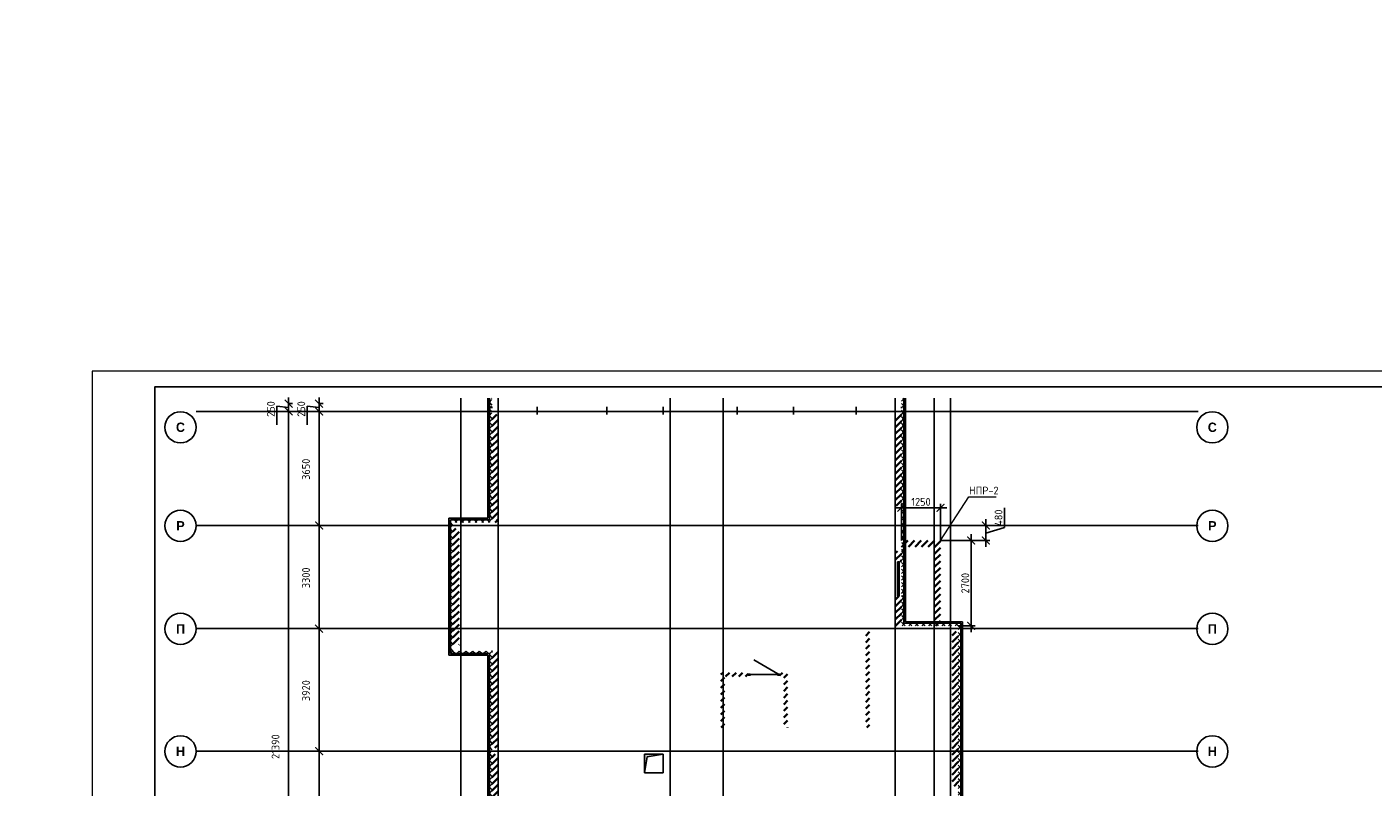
# Model space of a CAD drawing. Header units: millimetres. Extents: x 130535 to 3472113, y -231620 to 121434.
# Tile 8 of 133: x 211849 to 254918, y -6640 to 17686. Entities that reach past the tile are written whole.
import ezdxf

# ---------------------------------------------------------------- set-up
doc = ezdxf.new("R2010")
doc.units = ezdxf.units.MM
doc.linetypes.add('______5', pattern=[1.1, 0.8, -0.1, 0.1, -0.1])
doc.linetypes.add('DASHDOT_axis', pattern=[24, 20, -1.5, 1, -1.5])
doc.layers.get('DEFPOINTS').update_dxf_attribs({"color": 1, "lineweight": 0})
for name, color, linetype, lineweight in [('Standard', 7, 'Continuous', 25), ('Двери', 7, 'Continuous', 25), ('Колонны текст', 7, 'Continuous', 0), ('Общий01', 7, 'Continuous', 13), ('Оси', 40, '______5', 18), ('РАЗМЕРЫ', 1, 'Continuous', 9), ('ТОНКИЕ', 7, 'Continuous', 9)]:
    doc.layers.add(name, color=color, linetype=linetype, lineweight=lineweight)
doc.layers.add('Стена_ бетон не несущ.', color=7, linetype='Continuous', lineweight=35, true_color=0xb4b496)
doc.layers.add('Стена_ бетон несущ.', color=7, linetype='Continuous', lineweight=70, true_color=0xb4b496)
doc.layers.add('ТОЛСТЫЕ_ОСНОВНЫЕ', color=6, linetype='Continuous')
doc.styles.add('Century Gothic', font='GOTHIC.TTF')
doc.styles.add('GOST-2.304_Type-B', font='GOST_Common.ttf')
doc.styles.add('ГОСТ', font='isocpeur.TTF')
doc.dimstyles.new('СПДС', dxfattribs={"dimscale": 100, "dimtxt": 2.5, "dimasz": 2.5, "dimexe": 1.25, "dimexo": 0, "dimtad": 1, "dimdec": 0, "dimtxsty": 'GOST-2.304_Type-B', "dimblk": 'ARCHTICK', "dimcen": 2.5, "dimdle": 2, "dimadec": 0, "dimazin": 2, "dimtfac": 0.75, "dimtdec": 0, "dimtmove": 1, "dimatfit": 3, "dimfxl": 1, "dimtolj": 1, "dimarcsym": 1})
pattern_1 = [(45, (387224.73, -49905.39), (-106.06602, 106.06602), []), (135, (387224.73, -49905.39), (-106.06602, -106.06602), [])]
pattern_2 = [(45, (387224.73, -49905.4), (-212.13203, 212.13203), []), (45, (387118.66, -49799.32), (-212.13203, 212.13203), [])]

# ---------------------------------------------------------------- blocks, each defined once
blk = doc.blocks.new('*U26')
at = {"layer": 'ТОЛСТЫЕ_ОСНОВНЫЕ', "color": 6}
blk.add_lwpolyline([(20, 5), (836, 5), (836, 589), (20, 589)], close=True, dxfattribs=at)
at = {"layer": 'ТОНКИЕ'}
blk.add_lwpolyline([(0, 0), (841, 0), (841, 594), (0, 594)], close=True, dxfattribs=at)
blk = doc.blocks.new('NSY101')
at = {"color": 0, "linetype": 'ByBlock', "lineweight": -2}
blk.add_circle((0, 0), 0.05, dxfattribs=at)
blk = doc.blocks.new('СЛОЖНЫЙ_ОБЪЕКТ_12')
at = {"layer": 'Оси', "color": 16, "linetype": 'Continuous', "lineweight": 25, "transparency": 33554687, "xscale": 9.999999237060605, "yscale": 9.999999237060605, "zscale": 9.999999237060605}
blk.add_blockref('NSY101', (-172.47, 44.408), dxfattribs=at)
at = {"layer": 'Оси', "color": 16, "linetype": 'Continuous', "lineweight": 25, "transparency": 33554687, "insert": (-172.47, 44.408), "char_height": 0.3, "width": 0.435, "attachment_point": 5, "style": 'Century Gothic'}
blk.add_mtext('\\A1;{\\fCentury Gothic|i0|b1;\\H0.300000;\\W1.000000;\\C16;Н}\\P', dxfattribs=at)
blk = doc.blocks.new('СЛОЖНЫЙ_ОБЪЕКТ_13')
at = {"layer": 'Оси', "color": 16, "linetype": 'Continuous', "lineweight": 25, "transparency": 33554687, "xscale": 9.999999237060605, "yscale": 9.999999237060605, "zscale": 9.999999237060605}
blk.add_blockref('NSY101', (-172.47, 48.328), dxfattribs=at)
at = {"layer": 'Оси', "color": 16, "linetype": 'Continuous', "lineweight": 25, "transparency": 33554687, "insert": (-172.47, 48.328), "char_height": 0.3, "width": 0.435, "attachment_point": 5, "style": 'Century Gothic'}
blk.add_mtext('\\A1;{\\fCentury Gothic|i0|b1;\\H0.300000;\\W1.000000;\\C16;П}\\P', dxfattribs=at)
blk = doc.blocks.new('СЛОЖНЫЙ_ОБЪЕКТ_14')
at = {"layer": 'Оси', "color": 16, "linetype": 'Continuous', "lineweight": 25, "transparency": 33554687, "xscale": 9.999999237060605, "yscale": 9.999999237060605, "zscale": 9.999999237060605}
blk.add_blockref('NSY101', (-172.47, 51.628), dxfattribs=at)
at = {"layer": 'Оси', "color": 16, "linetype": 'Continuous', "lineweight": 25, "transparency": 33554687, "insert": (-172.47, 51.628), "char_height": 0.3, "width": 0.385, "attachment_point": 5, "style": 'Century Gothic'}
blk.add_mtext('\\A1;{\\fCentury Gothic|i0|b1;\\H0.300000;\\W1.000000;\\C16;Р}\\P', dxfattribs=at)
blk = doc.blocks.new('СЛОЖНЫЙ_ОБЪЕКТ_20')
at = {"layer": 'Оси', "color": 16, "linetype": 'Continuous', "lineweight": 25, "transparency": 33554687, "xscale": 9.999999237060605, "yscale": 9.999999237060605, "zscale": 9.999999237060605}
blk.add_blockref('NSY101', (-172.47, 54.778), dxfattribs=at)
at = {"layer": 'Оси', "color": 16, "linetype": 'Continuous', "lineweight": 25, "transparency": 33554687, "insert": (-172.47, 54.778), "char_height": 0.3, "width": 0.475, "attachment_point": 5, "style": 'Century Gothic'}
blk.add_mtext('\\A1;{\\fCentury Gothic|i0|b1;\\H0.300000;\\W1.000000;\\C16;С}\\P', dxfattribs=at)
blk = doc.blocks.new('СЛОЖНЫЙ_ОБЪЕКТ_40')
at = {"layer": 'Оси', "color": 16, "linetype": 'Continuous', "lineweight": 25, "transparency": 33554687, "xscale": 9.999999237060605, "yscale": 9.999999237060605, "zscale": 9.999999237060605}
blk.add_blockref('NSY101', (-137.45, 44.408), dxfattribs=at)
at = {"layer": 'Оси', "color": 16, "linetype": 'Continuous', "lineweight": 25, "transparency": 33554687, "insert": (-137.45, 44.408), "char_height": 0.3, "width": 0.435, "attachment_point": 5, "style": 'Century Gothic'}
blk.add_mtext('\\A1;{\\fCentury Gothic|i0|b1;\\H0.300000;\\W1.000000;\\C16;Н}\\P', dxfattribs=at)
blk = doc.blocks.new('СЛОЖНЫЙ_ОБЪЕКТ_41')
at = {"layer": 'Оси', "color": 16, "linetype": 'Continuous', "lineweight": 25, "transparency": 33554687, "xscale": 9.999999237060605, "yscale": 9.999999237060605, "zscale": 9.999999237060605}
blk.add_blockref('NSY101', (-137.45, 48.328), dxfattribs=at)
at = {"layer": 'Оси', "color": 16, "linetype": 'Continuous', "lineweight": 25, "transparency": 33554687, "insert": (-137.45, 48.328), "char_height": 0.3, "width": 0.435, "attachment_point": 5, "style": 'Century Gothic'}
blk.add_mtext('\\A1;{\\fCentury Gothic|i0|b1;\\H0.300000;\\W1.000000;\\C16;П}\\P', dxfattribs=at)
blk = doc.blocks.new('СЛОЖНЫЙ_ОБЪЕКТ_42')
at = {"layer": 'Оси', "color": 16, "linetype": 'Continuous', "lineweight": 25, "transparency": 33554687, "xscale": 9.999999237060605, "yscale": 9.999999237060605, "zscale": 9.999999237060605}
blk.add_blockref('NSY101', (-137.45, 51.628), dxfattribs=at)
at = {"layer": 'Оси', "color": 16, "linetype": 'Continuous', "lineweight": 25, "transparency": 33554687, "insert": (-137.45, 51.628), "char_height": 0.3, "width": 0.385, "attachment_point": 5, "style": 'Century Gothic'}
blk.add_mtext('\\A1;{\\fCentury Gothic|i0|b1;\\H0.300000;\\W1.000000;\\C16;Р}\\P', dxfattribs=at)
blk = doc.blocks.new('СЛОЖНЫЙ_ОБЪЕКТ_48')
at = {"layer": 'Оси', "color": 16, "linetype": 'Continuous', "lineweight": 25, "transparency": 33554687, "xscale": 9.999999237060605, "yscale": 9.999999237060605, "zscale": 9.999999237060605}
blk.add_blockref('NSY101', (-137.45, 54.778), dxfattribs=at)
at = {"layer": 'Оси', "color": 16, "linetype": 'Continuous', "lineweight": 25, "transparency": 33554687, "insert": (-137.45, 54.778), "char_height": 0.3, "width": 0.475, "attachment_point": 5, "style": 'Century Gothic'}
blk.add_mtext('\\A1;{\\fCentury Gothic|i0|b1;\\H0.300000;\\W1.000000;\\C16;С}\\P', dxfattribs=at)
blk = doc.blocks.new('_ArchTick')
at = {"color": 0, "linetype": 'ByBlock', "const_width": 0.15}
blk.add_lwpolyline([(-0.5, -0.5), (0.5, 0.5)], dxfattribs=at)
blk = doc.blocks.new('*D172')
at = {"layer": 'DEFPOINTS', "color": 0, "linetype": 'Continuous', "lineweight": 0, "transparency": 16777216}
for p in [(220222, 5381), (220222, 5381), (220222, -16009)]:
    blk.add_point(p, dxfattribs=at)
at = {"layer": 'Оси', "color": 0, "linetype": 'Continuous', "lineweight": -2, "transparency": 16777216}
for p, q in [((220222, -16209), (220222, 5581)), ((220222, 5381), (220347, 5381)), ((220222, -16009), (220347, -16009))]:
    blk.add_line(p, q, dxfattribs=at)
at = {"layer": 'Оси', "color": 0, "linetype": 'Continuous', "lineweight": -2, "transparency": 16777216, "xscale": 250, "yscale": 250, "zscale": 250}
for p, rotation in [((220222, 5381), 90), ((220222, -16009), 270)]:
    blk.add_blockref('_ArchTick', p, dxfattribs=dict(at, rotation=rotation))
at = {"layer": 'Оси', "color": 0, "linetype": 'Continuous', "lineweight": 13, "transparency": 16777216, "insert": (219803, -5346), "char_height": 250, "width": 104.17, "attachment_point": 5, "rotation": 90, "style": 'GOST-2.304_Type-B'}
blk.add_mtext('\\A1;21390', dxfattribs=at)
blk = doc.blocks.new('*D173')
at = {"layer": 'DEFPOINTS', "color": 0, "linetype": 'Continuous', "lineweight": 0, "transparency": 16777216}
for p in [(220222, 5631), (220222, 5631), (220222, 5381)]:
    blk.add_point(p, dxfattribs=at)
at = {"layer": 'Оси', "color": 0, "linetype": 'Continuous', "lineweight": -2, "transparency": 16777216}
for p, q in [((220222, 5181), (220222, 5831)), ((220222, 5631), (220347, 5631)), ((220222, 5506), (219840, 5551)), ((219840, 5551), (219840, 4951)), ((220222, 5381), (220347, 5381))]:
    blk.add_line(p, q, dxfattribs=at)
at = {"layer": 'Оси', "color": 0, "linetype": 'Continuous', "lineweight": -2, "transparency": 16777216, "xscale": 250, "yscale": 250, "zscale": 250}
for p, rotation in [((220222, 5631), 90), ((220222, 5381), 270)]:
    blk.add_blockref('_ArchTick', p, dxfattribs=dict(at, rotation=rotation))
at = {"layer": 'Оси', "color": 0, "linetype": 'Continuous', "lineweight": 13, "transparency": 16777216, "insert": (219653, 5458), "char_height": 250, "width": 62.5, "attachment_point": 5, "rotation": 90, "style": 'GOST-2.304_Type-B'}
blk.add_mtext('\\A1;250', dxfattribs=at)
blk = doc.blocks.new('СЛОЖНЫЙ_ОБЪЕКТ_79')
at = {"layer": 'Общий01', "linetype": 'Continuous', "lineweight": 25, "true_color": 0x6d6d6d, "transparency": 33554687}
blk.add_hatch(color=251, dxfattribs=at).paths.add_polyline_path([(-155.617, 44.317), (-155.617, 43.717), (-155.531, 44.231), (-155.017, 44.317)])
at = {"layer": 'Общий01', "color": 7, "linetype": 'Continuous', "lineweight": 25, "transparency": 33554687}
for p, q in [((-155.617, 44.317), (-155.017, 44.317)), ((-155.617, 43.717), (-155.617, 44.317)), ((-155.617, 43.717), (-155.531, 44.231)), ((-155.531, 44.231), (-155.017, 44.317)), ((-155.017, 44.317), (-155.017, 43.717)), ((-155.017, 43.717), (-155.617, 43.717))]:
    blk.add_line(p, q, dxfattribs=at)
blk = doc.blocks.new('*D126')
at = {"layer": 'DEFPOINTS', "color": 0, "linetype": 'Continuous', "lineweight": 0, "transparency": 16777216}
for p in [(221197, -5489), (221197, -5489), (221197, -9409)]:
    blk.add_point(p, dxfattribs=at)
at = {"layer": 'Оси', "color": 0, "linetype": 'Continuous', "lineweight": -2, "transparency": 16777216}
for p, q in [((221197, -9609), (221197, -5289)), ((221197, -5489), (221322, -5489)), ((221197, -9409), (221322, -9409))]:
    blk.add_line(p, q, dxfattribs=at)
at = {"layer": 'Оси', "color": 0, "linetype": 'Continuous', "lineweight": -2, "transparency": 16777216, "xscale": 250, "yscale": 250, "zscale": 250}
for p, rotation in [((221197, -5489), 90), ((221197, -9409), 270)]:
    blk.add_blockref('_ArchTick', p, dxfattribs=dict(at, rotation=rotation))
at = {"layer": 'Оси', "color": 0, "linetype": 'Continuous', "lineweight": 13, "transparency": 16777216, "insert": (220778, -7474), "char_height": 250, "width": 83.33, "attachment_point": 5, "rotation": 90, "style": 'GOST-2.304_Type-B'}
blk.add_mtext('\\A1;3920', dxfattribs=at)
blk = doc.blocks.new('*D127')
at = {"layer": 'DEFPOINTS', "color": 0, "linetype": 'Continuous', "lineweight": 0, "transparency": 16777216}
for p in [(221197, -1569), (221197, -1569), (221197, -5489)]:
    blk.add_point(p, dxfattribs=at)
at = {"layer": 'Оси', "color": 0, "linetype": 'Continuous', "lineweight": -2, "transparency": 16777216}
for p, q in [((221197, -5689), (221197, -1369)), ((221197, -1569), (221322, -1569)), ((221197, -5489), (221322, -5489))]:
    blk.add_line(p, q, dxfattribs=at)
at = {"layer": 'Оси', "color": 0, "linetype": 'Continuous', "lineweight": -2, "transparency": 16777216, "xscale": 250, "yscale": 250, "zscale": 250}
for p, rotation in [((221197, -1569), 90), ((221197, -5489), 270)]:
    blk.add_blockref('_ArchTick', p, dxfattribs=dict(at, rotation=rotation))
at = {"layer": 'Оси', "color": 0, "linetype": 'Continuous', "lineweight": 13, "transparency": 16777216, "insert": (220778, -3554), "char_height": 250, "width": 83.33, "attachment_point": 5, "rotation": 90, "style": 'GOST-2.304_Type-B'}
blk.add_mtext('\\A1;3920', dxfattribs=at)
blk = doc.blocks.new('*D128')
at = {"layer": 'DEFPOINTS', "color": 0, "linetype": 'Continuous', "lineweight": 0, "transparency": 16777216}
for p in [(221197, 1731), (221197, 1731), (221197, -1569)]:
    blk.add_point(p, dxfattribs=at)
at = {"layer": 'Оси', "color": 0, "linetype": 'Continuous', "lineweight": -2, "transparency": 16777216}
for p, q in [((221197, -1769), (221197, 1931)), ((221197, 1731), (221322, 1731)), ((221197, -1569), (221322, -1569))]:
    blk.add_line(p, q, dxfattribs=at)
at = {"layer": 'Оси', "color": 0, "linetype": 'Continuous', "lineweight": -2, "transparency": 16777216, "xscale": 250, "yscale": 250, "zscale": 250}
for p, rotation in [((221197, 1731), 90), ((221197, -1569), 270)]:
    blk.add_blockref('_ArchTick', p, dxfattribs=dict(at, rotation=rotation))
at = {"layer": 'Оси', "color": 0, "linetype": 'Continuous', "lineweight": 13, "transparency": 16777216, "insert": (220778, 56), "char_height": 250, "width": 83.33, "attachment_point": 5, "rotation": 90, "style": 'GOST-2.304_Type-B'}
blk.add_mtext('\\A1;3300', dxfattribs=at)
blk = doc.blocks.new('*D129')
at = {"layer": 'DEFPOINTS', "color": 0, "linetype": 'Continuous', "lineweight": 0, "transparency": 16777216}
for p in [(221197, 5381), (221197, 5381), (221197, 1731)]:
    blk.add_point(p, dxfattribs=at)
at = {"layer": 'Оси', "color": 0, "linetype": 'Continuous', "lineweight": -2, "transparency": 16777216}
for p, q in [((221197, 1531), (221197, 5581)), ((221197, 5381), (221322, 5381)), ((221197, 1731), (221322, 1731))]:
    blk.add_line(p, q, dxfattribs=at)
at = {"layer": 'Оси', "color": 0, "linetype": 'Continuous', "lineweight": -2, "transparency": 16777216, "xscale": 250, "yscale": 250, "zscale": 250}
for p, rotation in [((221197, 5381), 90), ((221197, 1731), 270)]:
    blk.add_blockref('_ArchTick', p, dxfattribs=dict(at, rotation=rotation))
at = {"layer": 'Оси', "color": 0, "linetype": 'Continuous', "lineweight": 13, "transparency": 16777216, "insert": (220778, 3531), "char_height": 250, "width": 83.33, "attachment_point": 5, "rotation": 90, "style": 'GOST-2.304_Type-B'}
blk.add_mtext('\\A1;3650', dxfattribs=at)
blk = doc.blocks.new('*D130')
at = {"layer": 'DEFPOINTS', "color": 0, "linetype": 'Continuous', "lineweight": 0, "transparency": 16777216}
for p in [(221197, 5631), (221197, 5631), (221197, 5381)]:
    blk.add_point(p, dxfattribs=at)
at = {"layer": 'Оси', "color": 0, "linetype": 'Continuous', "lineweight": -2, "transparency": 16777216}
for p, q in [((221197, 5181), (221197, 5831)), ((221197, 5631), (221322, 5631)), ((221197, 5506), (220816, 5551)), ((220816, 5551), (220816, 4951)), ((221197, 5381), (221322, 5381))]:
    blk.add_line(p, q, dxfattribs=at)
at = {"layer": 'Оси', "color": 0, "linetype": 'Continuous', "lineweight": -2, "transparency": 16777216, "xscale": 250, "yscale": 250, "zscale": 250}
for p, rotation in [((221197, 5631), 90), ((221197, 5381), 270)]:
    blk.add_blockref('_ArchTick', p, dxfattribs=dict(at, rotation=rotation))
at = {"layer": 'Оси', "color": 0, "linetype": 'Continuous', "lineweight": 13, "transparency": 16777216, "insert": (220628, 5458), "char_height": 250, "width": 62.5, "attachment_point": 5, "rotation": 90, "style": 'GOST-2.304_Type-B'}
blk.add_mtext('\\A1;250', dxfattribs=at)
blk = doc.blocks.new('*D203')
at = {"layer": 'DEFPOINTS', "color": 0, "linetype": 'Continuous', "lineweight": 0, "transparency": 16777216}
for p in [(241078, 1251, -350), (242058, 1251), (241648, -1479, -350)]:
    blk.add_point(p, dxfattribs=at)
at = {"layer": 'РАЗМЕРЫ', "color": 0, "linetype": 'Continuous', "lineweight": -2, "transparency": 16777216}
for p, q in [((242058, -1679), (242058, 1451)), ((241078, 1251), (242183, 1251)), ((241648, -1479), (242183, -1479))]:
    blk.add_line(p, q, dxfattribs=at)
at = {"layer": 'РАЗМЕРЫ', "color": 0, "linetype": 'Continuous', "lineweight": -2, "transparency": 16777216, "xscale": 250, "yscale": 250, "zscale": 250}
for p, rotation in [((242058, 1251), 90), ((242058, -1479), 270)]:
    blk.add_blockref('_ArchTick', p, dxfattribs=dict(at, rotation=rotation))
at = {"layer": 'РАЗМЕРЫ', "color": 0, "linetype": 'Continuous', "lineweight": 0, "transparency": 16777216, "insert": (241871, -114), "char_height": 250, "attachment_point": 5, "rotation": 90, "style": 'GOST-2.304_Type-B'}
blk.add_mtext('\\A1;2700', dxfattribs=at)
blk = doc.blocks.new('*D204')
at = {"layer": 'DEFPOINTS', "color": 0, "linetype": 'Continuous', "lineweight": 0, "transparency": 16777216}
for p in [(241549, 1731), (242530, 1731), (241078, 1251)]:
    blk.add_point(p, dxfattribs=at)
at = {"layer": 'РАЗМЕРЫ', "color": 0, "linetype": 'Continuous', "lineweight": -2, "transparency": 16777216}
for p, q in [((243123, 1670), (243123, 2295)), ((241549, 1731), (242655, 1731)), ((242530, 1051), (242530, 1931)), ((242530, 1491), (243123, 1670)), ((241078, 1251), (242655, 1251))]:
    blk.add_line(p, q, dxfattribs=at)
at = {"layer": 'РАЗМЕРЫ', "color": 0, "linetype": 'Continuous', "lineweight": -2, "transparency": 16777216, "xscale": 250, "yscale": 250, "zscale": 250}
for p, rotation in [((242530, 1731), 90), ((242530, 1251), 270)]:
    blk.add_blockref('_ArchTick', p, dxfattribs=dict(at, rotation=rotation))
at = {"layer": 'РАЗМЕРЫ', "color": 0, "linetype": 'Continuous', "lineweight": 0, "transparency": 16777216, "insert": (242936, 1982), "char_height": 250, "attachment_point": 5, "rotation": 90, "style": 'GOST-2.304_Type-B'}
blk.add_mtext('\\A1;480', dxfattribs=at)
blk = doc.blocks.new('*D205')
at = {"layer": 'DEFPOINTS', "color": 0, "linetype": 'Continuous', "lineweight": 0, "transparency": 16777216}
for p in [(239828, 2300), (239828, 1251, -350), (241078, 1251)]:
    blk.add_point(p, dxfattribs=at)
at = {"layer": 'РАЗМЕРЫ', "color": 0, "linetype": 'Continuous', "lineweight": -2, "transparency": 16777216}
for p, q in [((241278, 2300), (239628, 2300)), ((239828, 1251), (239828, 2425)), ((241078, 1251), (241078, 2425))]:
    blk.add_line(p, q, dxfattribs=at)
at = {"layer": 'РАЗМЕРЫ', "color": 0, "linetype": 'Continuous', "lineweight": -2, "transparency": 16777216, "xscale": 250, "yscale": 250, "zscale": 250, "rotation": 180}
blk.add_blockref('_ArchTick', (239828, 2300), dxfattribs=at)
at = {"layer": 'РАЗМЕРЫ', "color": 0, "linetype": 'Continuous', "lineweight": -2, "transparency": 16777216, "xscale": 250, "yscale": 250, "zscale": 250}
blk.add_blockref('_ArchTick', (241078, 2300), dxfattribs=at)
at = {"layer": 'РАЗМЕРЫ', "color": 0, "linetype": 'Continuous', "lineweight": 0, "transparency": 16777216, "insert": (240453, 2487), "char_height": 250, "attachment_point": 5, "style": 'GOST-2.304_Type-B'}
blk.add_mtext('\\A1;1250', dxfattribs=at)

msp = doc.modelspace()

# ---------------------------------------------------------------- hatches: boundary and pattern name
at = {"layer": 'Общий01', "linetype": 'Continuous', "lineweight": 13, "transparency": 33554687}
h = msp.add_hatch(dxfattribs=at)
h.set_pattern_fill('__________6', scale=100, style=0, pattern_type=2)
h.set_pattern_definition(pattern_1)
h.paths.add_polyline_path([(226727.8, 5808.8), (226647.8, 5808.8), (226647.8, 1911.5), (225397.8, 1911.5), (225397.8, 1071.5), (225477.8, 1071.5), (225477.8, 1831.5), (226727.8, 1831.5)])
h = msp.add_hatch(dxfattribs=at)
h.set_pattern_fill('__________6', scale=100, style=0, pattern_type=2)
h.set_pattern_definition(pattern_1)
h.paths.add_polyline_path([(239907.8, 5808.8), (239827.8, 5808.8), (239827.8, -1478.5), (241647.8, -1478.5), (241647.8, -9578.5), (241727.8, -9578.5), (241727.8, -1398.5), (239907.8, -1398.5)])
h = msp.add_hatch(dxfattribs=at)
h.set_pattern_fill('__________6', scale=100, style=0, pattern_type=2)
h.set_pattern_definition(pattern_1)
h.paths.add_polyline_path([(225397.8, -2368.5), (226647.8, -2368.5), (226647.8, -8608.5), (225397.8, -8608.5), (225397.8, -9448.7), (225477.8, -9448.7), (225477.8, -8688.5), (226727.8, -8688.5), (226727.8, -2288.5), (225477.8, -2288.5), (225477.8, 1071.5), (225397.8, 1071.5)], flags=0)
at = {"layer": 'Стена_ бетон не несущ.', "linetype": 'Continuous', "lineweight": 35, "transparency": 33554687}
h = msp.add_hatch(dxfattribs=at)
h.set_pattern_fill('__________301', scale=100, style=0, pattern_type=2)
h.set_pattern_definition(pattern_2)
h.paths.add_polyline_path([(238807.8, -4728.5), (238807.8, -1658.5), (238687.8, -1658.5), (238687.8, -4728.5)], flags=0)
h = msp.add_hatch(dxfattribs=at)
h.set_pattern_fill('__________301', scale=100, style=0, pattern_type=2)
h.set_pattern_definition(pattern_2)
h.paths.add_polyline_path([(234047.8, -3098.5), (234927.8, -3098.5), (234927.8, -2978.5), (234047.8, -2978.5)], flags=0)
h = msp.add_hatch(dxfattribs=at)
h.set_pattern_fill('__________301', scale=100, style=0, pattern_type=2)
h.set_pattern_definition(pattern_2)
h.paths.add_polyline_path([(235927.8, -2978.5), (235927.8, -3098.5), (236067.8, -3098.5), (236067.8, -2978.5)], flags=0)
h = msp.add_hatch(dxfattribs=at)
h.set_pattern_fill('__________301', scale=100, style=0, pattern_type=2)
h.set_pattern_definition(pattern_2)
h.paths.add_polyline_path([(236187.8, -4728.5), (236187.8, -2978.5), (236067.8, -2978.5), (236067.8, -4728.5)], flags=0)
h = msp.add_hatch(dxfattribs=at)
h.set_pattern_fill('__________301', scale=100, style=0, pattern_type=2)
h.set_pattern_definition(pattern_2)
h.paths.add_polyline_path([(234167.8, -4728.5), (234167.8, -3098.5), (234047.8, -3098.5), (234047.8, -4728.5)], flags=0)
at = {"layer": 'Стена_ бетон несущ.', "linetype": 'Continuous', "lineweight": 35, "transparency": 33554687}
h = msp.add_hatch(dxfattribs=at)
h.set_pattern_fill('__________5', scale=100, style=0, pattern_type=2)
h.set_pattern_definition(pattern_2)
h.paths.add_polyline_path([(226927.8, 1831.5), (226927.8, 5281.5), (226727.8, 5281.5), (226727.8, 1831.5)], flags=0)
h = msp.add_hatch(dxfattribs=at)
h.set_pattern_fill('__________5', scale=100, style=0, pattern_type=2)
h.set_pattern_definition(pattern_2)
h.paths.add_polyline_path([(239627.8, 5281.5), (239627.8, 2361.5), (239827.8, 2361.5), (239827.8, 5281.5)], flags=0)
h = msp.add_hatch(dxfattribs=at)
h.set_pattern_fill('__________5', scale=100, style=0, pattern_type=2)
h.set_pattern_definition(pattern_2)
h.paths.add_polyline_path([(225677.8, -2088.5), (225677.8, 1631.5), (225477.8, 1631.5), (225477.8, -2088.5)], flags=0)
h = msp.add_hatch(dxfattribs=at)
h.set_pattern_fill('__________5', scale=100, style=0, pattern_type=2)
h.set_pattern_definition(pattern_2)
h.paths.add_polyline_path([(239627.8, 571.5), (239827.8, 571.5), (239827.8, 911.5), (239627.8, 911.5)], flags=0)
h = msp.add_hatch(dxfattribs=at)
h.set_pattern_fill('__________5', scale=100, style=0, pattern_type=2)
h.set_pattern_definition(pattern_2)
h.paths.add_polyline_path([(241077.6, 1251.5), (239827.1, 1251.5), (239827.1, 1051.5), (241077.6, 1051.5)], flags=0)
h = msp.add_hatch(dxfattribs=at)
h.set_pattern_fill('__________5', scale=100, style=0, pattern_type=2)
h.set_pattern_definition(pattern_2)
h.paths.add_polyline_path([(241077.6, -1478.5), (241077.6, 1051.5), (240877.6, 1051.5), (240877.6, -1478.5)], flags=0)
h = msp.add_hatch(dxfattribs=at)
h.set_pattern_fill('__________5', scale=100, style=0, pattern_type=2)
h.set_pattern_definition(pattern_2)
h.paths.add_polyline_path([(239627.8, -528.5), (239627.8, -1478.5), (239827.8, -1478.5), (239827.8, -528.5)], flags=0)
h = msp.add_hatch(dxfattribs=at)
h.set_pattern_fill('__________5', scale=100, style=0, pattern_type=2)
h.set_pattern_definition(pattern_2)
h.paths.add_polyline_path([(241447.8, -1658.5), (241447.8, -6608.5), (241647.8, -6608.5), (241647.8, -1658.5)], flags=0)
h = msp.add_hatch(dxfattribs=at)
h.set_pattern_fill('__________5', scale=100, style=0, pattern_type=2)
h.set_pattern_definition(pattern_2)
h.paths.add_polyline_path([(226927.8, -5388.5), (226927.8, -2288.5), (226727.8, -2288.5), (226727.8, -5388.5)], flags=0)
h = msp.add_hatch(dxfattribs=at)
h.set_pattern_fill('__________5', scale=100, style=0, pattern_type=2)
h.set_pattern_definition(pattern_2)
h.paths.add_polyline_path([(226927.8, -8688.5), (226927.8, -5588.5), (226727.8, -5588.5), (226727.8, -8688.5)], flags=0)

# ---------------------------------------------------------------- linework, layer by layer
at = {"color": 7, "linetype": 'DASHDOT_axis'}
for p, q in [((225727.8, 5808.8), (225727.8, -45070.9)), ((226927.8, 5808.8), (226927.8, -45070.9)), ((232427.8, 5808.8), (232427.8, -45070.9)), ((234127.8, 5808.8), (234127.8, -45070.9)), ((239627.8, 5808.8), (239627.8, -45070.9)), ((240877.8, 5808.8), (240877.8, -45070.9)), ((241397.8, 5808.8), (241397.8, -10775.5)), ((217262.6, 5381.5), (249317.1, 5381.5)), ((217262.6, 1731.5), (249317.1, 1731.5)), ((217262.6, -1568.5), (249317.1, -1568.5)), ((217262.6, -5488.5), (249317.1, -5488.5))]:
    msp.add_line(p, q, dxfattribs=at)
at = {"layer": 'Standard', "color": 7, "linetype": 'Continuous', "lineweight": 25, "transparency": 33554687}
for p, q in [((239699.8, 515.5), (239699.8, 571.5)), ((239699.8, 571.5), (239755.8, 571.5)), ((239699.8, -528.5), (239699.8, 571.5)), ((239755.8, 515.5), (239699.8, 515.5)), ((239755.8, 571.5), (239755.8, 515.5)), ((239755.8, -528.5), (239755.8, 571.5)), ((239755.8, -472.5), (239699.8, -472.5)), ((239699.8, -472.5), (239699.8, -528.5)), ((239699.8, -528.5), (239755.8, -528.5)), ((239755.8, -528.5), (239755.8, -472.5))]:
    msp.add_line(p, q, dxfattribs=at)
at = {"layer": 'Standard', "color": 7, "linetype": 'Continuous', "lineweight": 13, "transparency": 33554687}
for p, q in [((234927.8, -3010.5), (234983.8, -3010.5)), ((234927.8, -3066.5), (234927.8, -3010.5)), ((234983.8, -3010.5), (234983.8, -3066.5)), ((235871.8, -3010.5), (235927.8, -3010.5)), ((235871.8, -3066.5), (235871.8, -3010.5)), ((235927.8, -3010.5), (235927.8, -3066.5)), ((234983.8, -3066.5), (234927.8, -3066.5)), ((235927.8, -3066.5), (235871.8, -3066.5))]:
    msp.add_line(p, q, dxfattribs=at)
for points in [[(239727.8, 515.5, -1794), (239727.8, 515.5, -606), (239727.8, -472.5, -606), (239727.8, -472.5, -1794)], [(234983.8, -3038.5, -1656), (234983.8, -3038.5, -3699), (235871.8, -3038.5, -3699), (235871.8, -3038.5, -1656)]]:
    msp.add_3dface(points, dxfattribs=at)
at = {"layer": 'Колонны текст', "color": 7, "linetype": 'Continuous', "lineweight": 0}
msp.add_lwpolyline([(241077.6, 1251.5), (241980.7, 2643.8), (242864.2, 2643.8)], dxfattribs=at)
at = {"layer": 'Общий01', "color": 7, "linetype": 'Continuous', "lineweight": 25, "transparency": 33554687}
for p, q in [((226597.8, 1961.5), (226597.8, 5808.8)), ((226647.8, 1911.5), (226647.8, 5808.8)), ((239907.8, 5808.8), (239907.8, -1398.5)), ((239957.8, 5808.8), (239957.8, -1348.5)), ((226727.8, 5531.5), (226727.8, 5481.5)), ((228177.8, 5281.5), (228177.8, 5531.5)), ((230402.8, 5281.5), (230402.8, 5531.5)), ((232202.8, 5281.5), (232202.8, 5531.5)), ((234572.8, 5281.5), (234572.8, 5531.5)), ((236372.8, 5281.5), (236372.8, 5531.5)), ((238377.8, 5281.5), (238377.8, 5531.5)), ((239827.8, 5531.5), (239827.8, 5481.5)), ((225347.8, 1961.5), (226597.8, 1961.5)), ((225347.8, -2418.5), (225347.8, 1961.5)), ((225397.8, 1911.5), (226647.8, 1911.5)), ((225397.8, -2368.5), (225397.8, 1911.5)), ((239957.8, 911.5), (239827.8, 911.5)), ((239957.8, -528.5), (239827.8, -528.5)), ((239907.8, -1398.5), (241727.8, -1398.5)), ((239957.8, -1348.5), (241777.8, -1348.5)), ((241727.8, -1398.5), (241727.8, -9578.5)), ((241777.8, -1348.5), (241777.8, -9628.5)), ((226597.8, -2418.5), (225347.8, -2418.5)), ((226647.8, -2368.5), (225397.8, -2368.5)), ((226597.8, -8558.5), (226597.8, -2418.5)), ((226647.8, -8608.5), (226647.8, -2368.5))]:
    msp.add_line(p, q, dxfattribs=at)
at = {"layer": 'Стена_ бетон несущ.', "color": 7, "linetype": 'Continuous', "lineweight": 25, "transparency": 33554687}
msp.add_line((235871.8, -3010.5), (235102.8, -2566.5), dxfattribs=at)

# ---------------------------------------------------------------- block references
at = {"color": 7, "xscale": 100, "yscale": 100, "zscale": 100}
msp.add_blockref('*U26', (213936.3, -52733.6), dxfattribs=at)
at = {"layer": 'Общий01', "color": 7, "linetype": 'Continuous', "lineweight": 25, "transparency": 33554687, "xscale": 1000, "yscale": 1000, "zscale": 1000}
msp.add_blockref('СЛОЖНЫЙ_ОБЪЕКТ_79', (387224.7, -49905.4), dxfattribs=at)
at = {"layer": 'Оси', "color": 7, "linetype": 'Continuous', "lineweight": 25, "transparency": 33554687, "xscale": 1000, "yscale": 1000, "zscale": 1000}
for name, p in [('СЛОЖНЫЙ_ОБЪЕКТ_20', (389232.8, -49905.4)), ('СЛОЖНЫЙ_ОБЪЕКТ_48', (387224.7, -49905.4)), ('СЛОЖНЫЙ_ОБЪЕКТ_14', (389232.8, -49905.4)), ('СЛОЖНЫЙ_ОБЪЕКТ_42', (387224.7, -49905.4)), ('СЛОЖНЫЙ_ОБЪЕКТ_13', (389232.8, -49905.4)), ('СЛОЖНЫЙ_ОБЪЕКТ_41', (387224.7, -49905.4)), ('СЛОЖНЫЙ_ОБЪЕКТ_12', (389232.8, -49905.4)), ('СЛОЖНЫЙ_ОБЪЕКТ_40', (387224.7, -49905.4))]:
    msp.add_blockref(name, p, dxfattribs=at)

# ---------------------------------------------------------------- texts
at = {"insert": (153574.3, 18462.6), "char_height": 330, "attachment_point": 1, "style": 'ГОСТ'}
msp.add_mtext_dynamic_manual_height_columns('\\pi10055.14148;{\\H1.5152x;\\P\\pi7542.56108;Общие указания\\P\\pi1650;}1.^IРабочая документация разработана в соответствии с заданием на проектирование, требованиями действующих технических регламентов, стандартов, сводов правил и других документов, содержащих установленные требования.\\P2.^IРабочая документация выполнена в соответствии со следующими нормативными и техническими документами:\\P-^IСП 20.13330.2016 "Нагрузки и Воздействия";\\P-^IСП 63.13330.2012 "Бетонные и железобетонные конструкции. Основные положения";\\P-^IСП 22.13330.2016 "Основания зданий и сооружений";\\P-^IСП 45.13330.2012 "Земляные сооружения, основания и фундаменты".\\P3.   За относительную отметку 0,000 принята отметка чистого пола первого этажа.\\P4.^IПеречень видов работ, для которых необходимо составлять акты освидетельствования скрытых работ:\\P-^Iармирование конструкций;\\P-^Iосвидетельствование опалубки перед бетонированием;\\P-^Iвыполнение сварочных работ;\\P-^Iотбор контрольных проб бетона;\\P-^Iсоответствие законченных железобетонных конструкций проекту с отображением качества работ;\\P-^Iустройство монолитных конструкций, выполняемых в зимнее время;  \\P\\pi0;        -    устройство гидроизоляции;\\P\\pi1650;-^Iуплотнение грунтов и обратную засыпку.\\PЗапрещается выполнение последующих работ при отсутствии актов освидетельствования предшествующих скрытых работ во всех случаях.\\P\\pi0;        5. Проект рассчитан на производство работ в период положительных температур. В случае выполнения работ при отрицательных температурах необходимо выполнять требования СНиП часть 3 по производству работ и ППР.\\P        6. При минимальной температуре воздуха до минус 15°С допускается:\\P\\pi1650;-выдерживание бетона в конструкции методом термоса, при предварительном разогреве бетонной смеси;\\P -форсированный электроразогрев бетона в конструкции с повторным уплотнением.\\PПри минимальной температуре воздуха до минус 25°С допускается:\\P -обогрев бетона в греющей опалубке с помощью низкотемпературных электронагревателей;\\P -электродный сквозной прогрев бетона;\\P -электрообогрев с помощью греющего провода.', width=18460.283, gutter_width=5800, heights=[33815.2], dxfattribs=at)
at = {"layer": 'Двери', "color": 7, "linetype": 'Continuous', "lineweight": 13, "transparency": 33554687, "insert": (239333.5, 42), "char_height": 250, "width": 796.667, "attachment_point": 5, "rotation": 90, "style": 'Century Gothic'}
msp.add_mtext('\\A1;{\\fCentury Gothic|i0|b1;\\H0.250000;\\W0.800000;\\c3254825728;ОП-1}\\P', dxfattribs=at)
at = {"layer": 'Колонны текст', "color": 7, "linetype": 'Continuous', "lineweight": 0, "insert": (241992.2, 2973.8), "char_height": 250, "attachment_point": 1, "style": 'GOST-2.304_Type-B'}
msp.add_mtext_dynamic_manual_height_columns('НПР-2', width=725.06, gutter_width=12.5, heights=[0], dxfattribs=at)

# ---------------------------------------------------------------- dimensions: what is measured, and where the dimension line sits
at = {"layer": 'Оси', "color": 7, "linetype": 'Continuous', "lineweight": 13, "transparency": 33554687}
for base, p1, p2, picture, middle in [((220221.7, 5631.5), (220221.7, 5381.5), (220221.7, 5631.5), '*D173', (219840.4, 5488.8)), ((221197.1, 5631.5), (221197.1, 5381.5), (221197.1, 5631.5), '*D130', (220815.8, 5488.8)), ((220221.7, 5381.5), (220221.7, -16008.5), (220221.7, 5381.5), '*D172', (219990.4, -5346.1)), ((221197.1, 5381.5), (221197.1, 1731.5), (221197.1, 5381.5), '*D129', (220965.8, 3531.3)), ((221197.1, 1731.5), (221197.1, -1568.5), (221197.1, 1731.5), '*D128', (220965.8, 56.3)), ((221197.1, -1568.5), (221197.1, -5488.5), (221197.1, -1568.5), '*D127', (220965.8, -3553.7)), ((221197.1, -5488.5), (221197.1, -9408.5), (221197.1, -5488.5), '*D126', (220965.8, -7473.7))]:
    dim = msp.add_linear_dim(base=base, p1=p1, p2=p2, angle=90, dimstyle='СПДС', override={"dimtxt": 2.5, "dimgap": 0.625}, dxfattribs=at)
    dim.commit()
    dim.dimension.update_dxf_attribs({"geometry": picture, "text_midpoint": middle, "dimtype": 160})
at = {"layer": 'РАЗМЕРЫ', "color": 7, "linetype": 'Continuous', "lineweight": 0}
dim = msp.add_linear_dim(base=(239827.8, 2300), p1=(241077.6, 1251.5), p2=(239827.8, 1251.5, -350), dimstyle='СПДС', dxfattribs=at)
dim.commit()
dim.dimension.update_dxf_attribs({"geometry": '*D205', "text_midpoint": (240452.7, 2487.5)})
dim = msp.add_linear_dim(base=(242529.5, 1731.5), p1=(241077.6, 1251.5), p2=(241548.8, 1731.5), angle=90, dimstyle='СПДС', dxfattribs=at)
dim.commit()
dim.dimension.update_dxf_attribs({"geometry": '*D204', "text_midpoint": (242935.8, 1732.1)})
dim = msp.add_linear_dim(base=(242058.4, 1251.5), p1=(241647.8, -1478.5, -350), p2=(241077.6, 1251.5, -350), angle=90, text='2700', dimstyle='СПДС', dxfattribs=at)
dim.commit()
dim.dimension.update_dxf_attribs({"geometry": '*D203', "text_midpoint": (241870.9, -113.5)})

doc.saveas('drawing.dxf')
